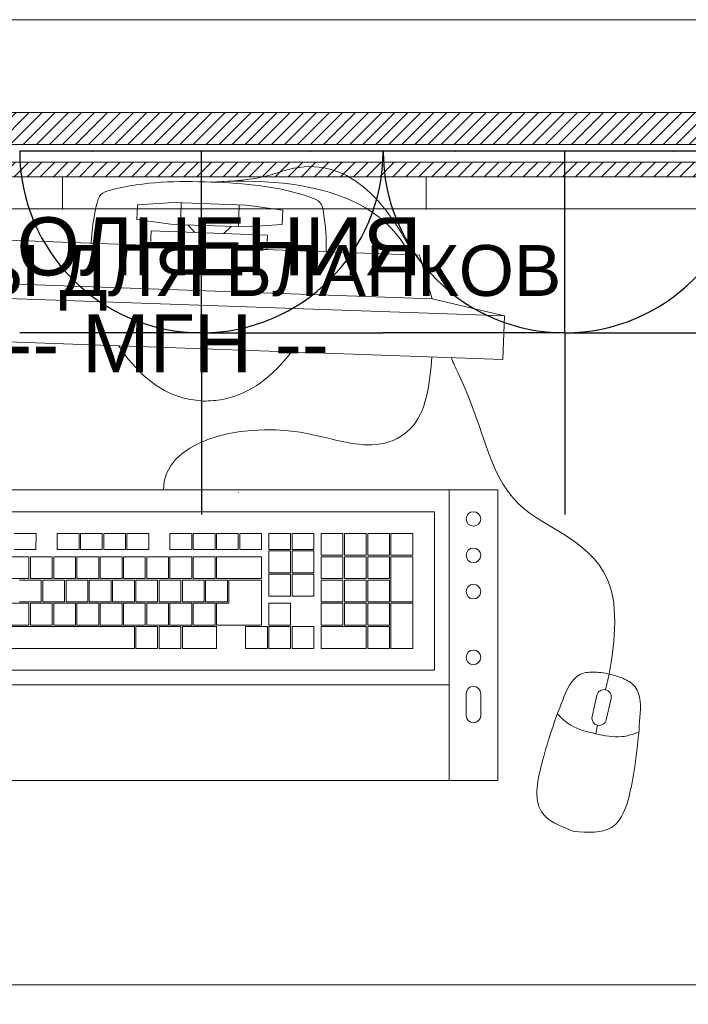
# Model space of a CAD drawing. Header units: millimetres. Extents: x -714384 to 30604203, y -92609 to 65084.
# Tile 28 of 256: x -73708 to -73248, y -48602 to -47925. Entities that reach past the tile are written whole.
import ezdxf
from ezdxf import colors
from ezdxf.entities.mleader import LeaderData, LeaderLine
from ezdxf.math import Vec2, Vec3

# ---------------------------------------------------------------- set-up
doc = ezdxf.new("R2010")
doc.units = ezdxf.units.MM
doc.layers.get('0').update_dxf_attribs({"lineweight": 0})
doc.layers.add('00_АР_Подложка', color=7, linetype='Continuous', lineweight=0, true_color=0x9b9292)
doc.layers.add('1. ПОДЛОЖКА', color=7, linetype='Continuous', lineweight=0, true_color=0x9b9292)
doc.layers.add('06_АР_Мебель', color=4, linetype='Continuous', lineweight=9)
doc.layers.add('17_АР_Текст', color=235, linetype='Continuous', lineweight=0)
doc.layers.add('ЭОМ', color=7, linetype='Continuous')
doc.styles.add('_ТЕКСТОВЫЙ', font='arial.ttf', dxfattribs={"width": 0.8})
doc.styles.add('HVAC_AEP', font='arial.ttf')
doc.styles.get("Standard").update_dxf_attribs({"font": 'arial.ttf'})

# ---------------------------------------------------------------- blocks, each defined once
blk = doc.blocks.new('*T195')
at = {"color": 0, "linetype": 'ByBlock', "lineweight": -2, "transparency": 16777216}
for p, q in [((0, 0), (8500, 0)), ((0, 0), (0, -27939.33)), ((8500, 0), (8500, -27939.33)), ((0, -469.67), (8500, -469.67)), ((4500, -469.67), (4500, -27939.33)), ((0, -4969.67), (8500, -4969.67)), ((0, -9469.67), (8500, -9469.67)), ((0, -13269.67), (8500, -13269.67)), ((0, -16669.67), (8500, -16669.67)), ((0, -20469.67), (8500, -20469.67)), ((0, -24269.67), (8500, -24269.67)), ((0, -26370.41), (8500, -26370.41)), ((0, -27939.33), (8500, -27939.33))]:
    blk.add_line(p, q, dxfattribs=at)
at = {"color": 0, "lineweight": 15, "transparency": 16777216, "style": 'HVAC_AEP'}
for s, insert, char_height, width, attachment_point in [('{\\H0.83333x;\\C256;Готовые блоки (Барьеры, АРМ, Почтальоны)}', (4250, -234.83), 300, 8497, 5), ('{\\fCalibri|b0|i0|c204|p34;\\C256;Группа блоков 1200\\P\\PПо невозможности разместить стандартный барьер для приёма посылок, применить откидную столешницу для МГН}', (4550, -2719.67), 250, 3900, 4), ('{\\fCalibri|b0|i0|c204|p34;\\C256;Группа блоков 1400\\P\\PПо невозможности разместить стандартный барьер для приёма посылок, применить откидную столешницу для МГН}', (4550, -7219.67), 250, 3900, 4), ('{\\fCalibri|b0|i0|c204|p34;\\C256;Группа блоков \\P\\PПочта банк 1400}', (4550, -11369.67), 250, 3900, 4), ('{\\fCalibri|b0|i0|c204|p34;\\C256;Группа блоков \\P\\PПочта банк 1200}', (4550, -14969.67), 250, 3900, 4), ('{\\C256;ГРУППА МЕБЕЛИ ЦСУ (ЦЕНТР СОЦИАЛЬНЫХ УСЛУГ)\\P\\PЕсли не помещается в кабинете можно установить в клиентском зале }', (4550, -18569.67), 250, 3900, 4), ('{\\C256;ГРУППА МЕБЕЛИ ЦСУ (ЦЕНТР СОЦИАЛЬНЫХ УСЛУГ)\\P\\P\\fCalibri|b0|i0|c204|p34;Если нет места на стол 1400 ставим выноску на стол МГН 1200}', (4550, -22369.67), 250, 3900, 4)]:
    blk.add_mtext(s, dxfattribs=dict(at, insert=insert, char_height=char_height, width=width, attachment_point=attachment_point))
blk = doc.blocks.new('Стол для заполнения документов МГН')
at = {"layer": '06_АР_Мебель'}
h = blk.add_hatch(dxfattribs=at)
h.set_pattern_fill('ANSI31', color=256, scale=2)
h.set_pattern_definition([(45, (-33302.0936, -20556.4114), (-4.4901281, 4.4901281), [])])
h.paths.add_polyline_path([(1200, 0), (0, 0), (0, -22), (1200, -22)])
for p, q in [((0, 0), (1200, 0)), ((0, -22), (1200, -22)), ((1200, -600), (0, -600))]:
    blk.add_line(p, q, dxfattribs=at)
at = {"flags": 1}
for tag, p in [('КОД_ОБОРУДОВАНИЯ', (787.73, 100.99)), ('ДОП_ИНФОРМАЦИЯ', (787.73, 48.84)), ('ДОГОВОР', (867.36, 9.99))]:
    blk.add_attdef(tag, p, '', height=25, dxfattribs=at)
at = {"layer": '06_АР_Мебель', "insert": (50, -72), "char_height": 40, "attachment_point": 1}
blk.add_mtext_dynamic_manual_height_columns('{\\C0;СТОЛ ДЛЯ ЗАПОЛНЕНИЯ ДОКУМЕНТОВ -- МГН --}', width=800, gutter_width=12.5, heights=[0], dxfattribs=at)
blk = doc.blocks.new('Карманы для бланков')
at = {"layer": '06_АР_Мебель'}
h = blk.add_hatch(dxfattribs=at)
h.set_pattern_fill('ANSI31', color=256, scale=2)
h.set_pattern_definition([(45, (-19881.2765, -29620.093), (-4.4901281, 4.4901281), [])])
h.paths.add_polyline_path([(850, 0), (850, -10), (0, -10), (0, 0)])
blk.add_point((300, -32))
blk.add_line((800, -32), (50, -32), dxfattribs=at)
blk.add_lwpolyline([(850, -10), (0, -10), (0, 0), (850, 0)], close=True, dxfattribs=at)
for points in [[(300, -32), (300, -10)], [(550, -32), (550, -10)]]:
    blk.add_lwpolyline(points, dxfattribs=at)
blk.add_point((550, -32), dxfattribs=at)
at = {"layer": '1. ПОДЛОЖКА'}
blk.add_lwpolyline([(850, 0), (0.52, 0), (0.52, -32.09), (850, -32.09)], close=True, dxfattribs=at)
at = {"flags": 1}
for tag, p in [('КОД_ОБОРУДОВАНИЯ', (7.73, 111.37)), ('ДОП_ИНФОРМАЦИЯ', (7.73, 59.21)), ('ДОГОВОР', (12.84, 9.23))]:
    blk.add_attdef(tag, p, '', height=25, dxfattribs=at)
at = {"layer": '06_АР_Мебель', "lineweight": 0, "insert": (340.81, -56.9), "char_height": 35, "attachment_point": 2}
blk.add_mtext_dynamic_manual_height_columns('{\\C7;КАРМАНЫ ДЛЯ БЛАНКОВ}', width=600, gutter_width=12.5, heights=[0], dxfattribs=at)
blk = doc.blocks.new('Группа (стол МГН)')
at = {"layer": '1. ПОДЛОЖКА'}
blk.add_lwpolyline([(0, 0), (1200, 0), (1200, -600), (0, -600)], close=True, dxfattribs=at)
for name, p in [('Стол для заполнения документов МГН', (0, 0)), ('Карманы для бланков', (193.37, -34.19))]:
    blk.add_blockref(name, p)
blk = doc.blocks.new('Компьютер')
at = {"layer": '00_АР_Подложка', "lineweight": 0}
for p, q in [((-76.43, 195.2), (-51.43, 197.69)), ((-51.43, 197.69), (-1.43, 197.66)), ((-46.44, 182.69), (-46.43, 197.69)), ((-6.43, 197.66), (-6.44, 182.66)), ((23.57, 195.14), (-1.43, 197.66)), ((-76.43, 195.2), (-76.44, 185.2)), ((23.57, 195.14), (23.56, 185.14)), ((-76.44, 185.2), (-51.44, 182.69)), ((23.56, 185.14), (-1.44, 182.66)), ((-66.45, 167.7), (-66.44, 177.7)), ((-66.44, 177.7), (13.56, 177.65)), ((-1.44, 182.66), (-51.44, 182.69)), ((-36.44, 177.68), (-41.44, 182.68)), ((-16.44, 177.67), (-11.44, 182.66)), ((13.56, 177.65), (13.55, 167.65)), ((118.55, 167.59), (-171.45, 167.76)), ((13.55, 167.65), (-66.45, 167.7)), ((118.55, 167.59), (128.47, 137.76)), ((-181.47, 137.76), (128.47, 137.76)), ((128.47, 137.76), (178.53, 127.79)), ((-231.47, 127.79), (178.53, 127.79)), ((178.53, 127.79), (178.51, 97.79)), ((-231.49, 97.79), (178.51, 97.79)), ((-281.52, -8.22), (178.19, 8.05)), ((144.71, 6.87), (151.79, -193.01)), ((178.19, 8.05), (185.27, -191.82)), ((-237.52, -21.67), (135.25, -8.48)), ((135.25, -8.48), (139.11, -117.41)), ((36.84, -26.97), (21.85, -27.5)), ((36.84, -26.97), (37.23, -37.96)), ((52.83, -26.4), (37.84, -26.93)), ((38.23, -37.93), (37.84, -26.93)), ((52.83, -26.4), (53.22, -37.4)), ((57.83, -26.23), (72.82, -25.7)), ((58.36, -41.22), (57.83, -26.23)), ((72.82, -25.7), (73.35, -40.69)), ((73.82, -25.66), (88.81, -25.13)), ((74.35, -40.65), (73.82, -25.66)), ((88.81, -25.13), (89.34, -40.12)), ((89.81, -25.1), (104.8, -24.56)), ((90.34, -40.09), (89.81, -25.1)), ((104.8, -24.56), (105.33, -39.56)), ((105.8, -24.53), (120.79, -24)), ((106.33, -39.52), (105.8, -24.53)), ((120.79, -24), (121.32, -38.99)), ((-138.21, -33.16), (-153.2, -33.69)), ((-138.21, -33.16), (-137.83, -44.16)), ((-108.65, -32.12), (-123.64, -32.65)), ((-123.25, -43.64), (-123.64, -32.65)), ((-108.65, -32.12), (-108.26, -43.11)), ((-92.66, -31.55), (-107.65, -32.08)), ((-107.26, -43.08), (-107.65, -32.08)), ((-92.66, -31.55), (-92.27, -42.55)), ((-76.67, -30.99), (-91.66, -31.52)), ((-91.27, -42.51), (-91.66, -31.52)), ((-76.67, -30.99), (-76.28, -41.98)), ((-60.68, -30.42), (-75.67, -30.95)), ((-75.28, -41.94), (-75.67, -30.95)), ((-60.68, -30.42), (-60.29, -41.41)), ((-31.11, -29.37), (-46.11, -29.9)), ((-45.72, -40.9), (-46.11, -29.9)), ((-31.11, -29.37), (-30.73, -40.37)), ((-15.12, -28.81), (-30.12, -29.34)), ((-29.73, -40.33), (-30.12, -29.34)), ((-15.12, -28.81), (-14.74, -39.8)), ((0.87, -28.24), (-14.13, -28.77)), ((-13.74, -39.77), (-14.13, -28.77)), ((0.87, -28.24), (1.25, -39.24)), ((16.86, -27.68), (1.86, -28.21)), ((2.25, -39.2), (1.86, -28.21)), ((16.86, -27.68), (17.24, -38.67)), ((22.24, -38.49), (21.85, -27.5)), ((-30.73, -40.37), (-45.72, -40.9)), ((-14.74, -39.8), (-29.73, -40.33)), ((1.25, -39.24), (-13.74, -39.77)), ((17.24, -38.67), (2.25, -39.2)), ((37.23, -37.96), (22.24, -38.49)), ((22.28, -39.49), (37.27, -38.96)), ((22.81, -54.48), (22.28, -39.49)), ((37.27, -38.96), (37.8, -53.95)), ((53.22, -37.4), (38.23, -37.93)), ((38.27, -38.93), (53.26, -38.4)), ((38.8, -53.92), (38.27, -38.93)), ((53.26, -38.4), (53.79, -53.39)), ((89.34, -40.12), (74.35, -40.65)), ((105.33, -39.56), (90.34, -40.09)), ((90.38, -41.09), (105.37, -40.55)), ((105.37, -40.55), (105.9, -55.55)), ((121.32, -38.99), (106.33, -39.52)), ((106.37, -40.52), (121.36, -39.99)), ((107.46, -71.5), (106.37, -40.52)), ((121.36, -39.99), (122.45, -70.97)), ((-137.83, -44.16), (-152.82, -44.69)), ((-108.26, -43.11), (-123.25, -43.64)), ((-92.27, -42.55), (-107.26, -43.08)), ((-93.51, -47.59), (-78.52, -47.06)), ((-76.28, -41.98), (-91.27, -42.51)), ((-78.52, -47.06), (-77.99, -62.05)), ((-77.52, -47.03), (-62.53, -46.5)), ((-76.99, -62.02), (-77.52, -47.03)), ((-60.29, -41.41), (-75.28, -41.94)), ((-62.53, -46.5), (-62, -61.49)), ((-61.53, -46.46), (-46.54, -45.93)), ((-61, -61.45), (-61.53, -46.46)), ((-46.54, -45.93), (-46.01, -60.92)), ((-45.54, -45.89), (-30.55, -45.36)), ((-45.01, -60.89), (-45.54, -45.89)), ((-30.55, -45.36), (-30.02, -60.35)), ((-29.55, -45.33), (-14.56, -44.8)), ((-29.02, -60.32), (-29.55, -45.33)), ((-14.56, -44.8), (-14.03, -59.79)), ((-13.56, -44.76), (17.42, -43.67)), ((-13.03, -59.75), (-13.56, -44.76)), ((17.42, -43.67), (17.95, -58.66)), ((73.35, -40.69), (58.36, -41.22)), ((58.4, -42.22), (73.39, -41.69)), ((58.93, -57.21), (58.4, -42.22)), ((73.39, -41.69), (73.92, -56.68)), ((74.39, -41.65), (89.38, -41.12)), ((74.92, -56.64), (74.39, -41.65)), ((89.38, -41.12), (89.91, -56.11)), ((90.91, -56.08), (90.38, -41.09)), ((-157.47, -49.86), (-142.48, -49.33)), ((-142.48, -49.33), (-141.95, -64.32)), ((-141.48, -49.29), (-126.49, -48.76)), ((-140.95, -64.28), (-141.48, -49.29)), ((-126.49, -48.76), (-125.96, -63.75)), ((-125.49, -48.72), (-110.5, -48.19)), ((-124.96, -63.71), (-125.49, -48.72)), ((-110.5, -48.19), (-109.97, -63.18)), ((-109.5, -48.16), (-94.51, -47.63)), ((-108.97, -63.15), (-109.5, -48.16)), ((-94.51, -47.63), (-93.98, -62.62)), ((-92.98, -62.58), (-93.51, -47.59)), ((37.8, -53.95), (22.81, -54.48)), ((53.79, -53.39), (38.8, -53.92)), ((-46.01, -60.92), (-61, -61.45)), ((-30.02, -60.35), (-45.01, -60.89)), ((-14.03, -59.79), (-29.02, -60.32)), ((-20.49, -61.02), (-5.5, -60.49)), ((17.95, -58.66), (-13.03, -59.75)), ((-5.5, -60.49), (-4.97, -75.48)), ((-4.5, -60.45), (17.99, -59.66)), ((-3.93, -76.44), (-4.5, -60.45)), ((17.99, -59.66), (19.08, -90.64)), ((22.84, -55.48), (37.83, -54.95)), ((23.37, -70.47), (22.84, -55.48)), ((37.83, -54.95), (38.36, -69.94)), ((38.83, -54.92), (53.82, -54.39)), ((39.36, -69.91), (38.83, -54.92)), ((53.82, -54.39), (54.35, -69.38)), ((73.92, -56.68), (58.93, -57.21)), ((58.96, -58.21), (73.95, -57.68)), ((59.49, -73.2), (58.96, -58.21)), ((73.95, -57.68), (74.48, -72.67)), ((89.91, -56.11), (74.92, -56.64)), ((74.95, -57.64), (89.94, -57.11)), ((75.48, -72.63), (74.95, -57.64)), ((89.94, -57.11), (90.47, -72.1)), ((105.9, -55.55), (90.91, -56.08)), ((90.94, -57.08), (105.93, -56.54)), ((91.47, -72.07), (90.94, -57.08)), ((105.93, -56.54), (106.46, -71.54)), ((-141.95, -64.32), (-156.94, -64.85)), ((-148.41, -65.54), (-133.42, -65.01)), ((-125.96, -63.75), (-140.95, -64.28)), ((-133.42, -65.01), (-132.89, -80.01)), ((-132.42, -64.98), (-117.43, -64.45)), ((-131.89, -79.97), (-132.42, -64.98)), ((-109.97, -63.18), (-124.96, -63.71)), ((-117.43, -64.45), (-116.9, -79.44)), ((-116.43, -64.41), (-101.44, -63.88)), ((-115.9, -79.4), (-116.43, -64.41)), ((-93.98, -62.62), (-108.97, -63.15)), ((-101.44, -63.88), (-100.91, -78.87)), ((-100.44, -63.85), (-85.45, -63.32)), ((-99.91, -78.84), (-100.44, -63.85)), ((-77.99, -62.05), (-92.98, -62.58)), ((-85.45, -63.32), (-84.92, -78.31)), ((-84.45, -63.28), (-69.46, -62.75)), ((-83.92, -78.27), (-84.45, -63.28)), ((-62, -61.49), (-76.99, -62.02)), ((-69.46, -62.75), (-68.93, -77.74)), ((-68.46, -62.72), (-53.47, -62.19)), ((-67.93, -77.71), (-68.46, -62.72)), ((-53.47, -62.19), (-52.94, -77.18)), ((-52.47, -62.15), (-37.48, -61.62)), ((-51.94, -77.14), (-52.47, -62.15)), ((-37.48, -61.62), (-36.95, -76.61)), ((-36.48, -61.58), (-21.49, -61.05)), ((-35.95, -76.57), (-36.48, -61.58)), ((-21.49, -61.05), (-20.96, -76.04)), ((-19.96, -76.01), (-20.49, -61.02)), ((38.36, -69.94), (23.37, -70.47)), ((54.35, -69.38), (39.36, -69.91)), ((74.48, -72.67), (59.49, -73.2)), ((59.53, -74.2), (74.52, -73.67)), ((60.06, -89.19), (59.53, -74.2)), ((74.52, -73.67), (75.05, -88.66)), ((90.47, -72.1), (75.48, -72.63)), ((75.52, -73.63), (90.51, -73.1)), ((76.05, -88.62), (75.52, -73.63)), ((90.51, -73.1), (91.04, -88.09)), ((106.46, -71.54), (91.47, -72.07)), ((91.51, -73.07), (106.5, -72.53)), ((92.04, -88.06), (91.51, -73.07)), ((106.5, -72.53), (107.03, -87.53)), ((122.45, -70.97), (107.46, -71.5)), ((107.5, -72.5), (122.49, -71.97)), ((108.59, -103.48), (107.5, -72.5)), ((122.49, -71.97), (123.58, -102.95)), ((-132.89, -80.01), (-147.88, -80.54)), ((-140.35, -81.27), (-125.36, -80.74)), ((-139.82, -96.26), (-140.35, -81.27)), ((-116.9, -79.44), (-131.89, -79.97)), ((-125.36, -80.74), (-124.83, -95.73)), ((-124.36, -80.7), (-109.37, -80.17)), ((-123.83, -95.69), (-124.36, -80.7)), ((-100.91, -78.87), (-115.9, -79.4)), ((-109.37, -80.17), (-108.84, -95.16)), ((-108.37, -80.14), (-93.38, -79.61)), ((-107.84, -95.13), (-108.37, -80.14)), ((-84.92, -78.31), (-99.91, -78.84)), ((-93.38, -79.61), (-92.85, -94.6)), ((-92.38, -79.57), (-77.39, -79.04)), ((-91.85, -94.56), (-92.38, -79.57)), ((-68.93, -77.74), (-83.92, -78.27)), ((-77.39, -79.04), (-76.86, -94.03)), ((-76.39, -79.01), (-61.4, -78.48)), ((-75.86, -94), (-76.39, -79.01)), ((-52.94, -77.18), (-67.93, -77.71)), ((-61.4, -78.48), (-60.87, -93.47)), ((-60.4, -78.44), (-45.41, -77.91)), ((-59.87, -93.43), (-60.4, -78.44)), ((-36.95, -76.61), (-51.94, -77.14)), ((-45.41, -77.91), (-44.88, -92.9)), ((-44.41, -77.87), (-29.42, -77.34)), ((-43.88, -92.87), (-44.41, -77.87)), ((-20.96, -76.04), (-35.95, -76.57)), ((-29.42, -77.34), (-28.89, -92.33)), ((-28.42, -77.31), (-13.43, -76.78)), ((-27.89, -92.3), (-28.42, -77.31)), ((-4.97, -75.48), (-19.96, -76.01)), ((-13.43, -76.78), (-12.9, -91.77)), ((-12.43, -76.74), (-3.93, -76.44)), ((-11.9, -91.73), (-12.43, -76.74)), ((23.55, -75.47), (38.54, -74.94)), ((24.08, -90.46), (23.55, -75.47)), ((38.54, -74.94), (39.07, -89.93)), ((-156.34, -81.84), (-141.35, -81.31)), ((-141.35, -81.31), (-140.82, -96.3)), ((107.03, -87.53), (92.04, -88.06)), ((-163.27, -98.09), (-68.33, -94.73)), ((-92.85, -94.6), (-107.84, -95.13)), ((-76.86, -94.03), (-91.85, -94.56)), ((-60.87, -93.47), (-75.86, -94)), ((-68.33, -94.73), (-67.8, -109.72)), ((-67.33, -94.7), (-52.34, -94.17)), ((-66.8, -109.69), (-67.33, -94.7)), ((-44.88, -92.9), (-59.87, -93.43)), ((-52.34, -94.17), (-51.81, -109.16)), ((-51.34, -94.13), (-36.35, -93.6)), ((-50.81, -109.12), (-51.34, -94.13)), ((-28.89, -92.33), (-43.88, -92.87)), ((-36.35, -93.6), (-35.82, -108.59)), ((-35.35, -93.56), (-11.86, -92.73)), ((-34.82, -108.55), (-35.35, -93.56)), ((-12.9, -91.77), (-27.89, -92.3)), ((19.08, -90.64), (-11.9, -91.73)), ((-11.86, -92.73), (-11.33, -107.72)), ((8.13, -92.03), (23.12, -91.5)), ((8.66, -107.02), (8.13, -92.03)), ((23.12, -91.5), (23.65, -106.49)), ((39.07, -89.93), (24.08, -90.46)), ((24.12, -91.46), (39.11, -90.93)), ((24.65, -106.45), (24.12, -91.46)), ((39.11, -90.93), (39.64, -105.92)), ((40.11, -90.89), (55.1, -90.36)), ((40.64, -105.88), (40.11, -90.89)), ((55.1, -90.36), (55.63, -105.35)), ((75.05, -88.66), (60.06, -89.19)), ((60.09, -90.19), (91.07, -89.09)), ((60.62, -105.18), (60.09, -90.19)), ((91.04, -88.09), (76.05, -88.62)), ((91.07, -89.09), (91.6, -104.08)), ((92.07, -89.06), (107.06, -88.52)), ((92.6, -104.05), (92.07, -89.06)), ((107.06, -88.52), (107.59, -103.52)), ((-140.82, -96.3), (-155.81, -96.83)), ((-124.83, -95.73), (-139.82, -96.26)), ((-108.84, -95.16), (-123.83, -95.69)), ((-11.33, -107.72), (-34.82, -108.55)), ((23.65, -106.49), (8.66, -107.02)), ((39.64, -105.92), (24.65, -106.45)), ((55.63, -105.35), (40.64, -105.88)), ((91.6, -104.08), (60.62, -105.18)), ((107.59, -103.52), (92.6, -104.05)), ((123.58, -102.95), (108.59, -103.48)), ((-67.8, -109.72), (-162.74, -113.08)), ((-51.81, -109.16), (-66.8, -109.69)), ((-35.82, -108.59), (-50.81, -109.12)), ((139.11, -117.41), (-233.66, -130.6)), ((259.16, -115.85), (257.13, -126.72)), ((-243.3, -140.95), (149.45, -127.05)), ((161.41, -132.82), (161.94, -147.81)), ((171.94, -147.46), (171.41, -132.47)), ((251.29, -130.71), (248.54, -145.46)), ((258.36, -147.3), (261.12, -132.55)), ((252.53, -151.29), (251.43, -157.16)), ((185.27, -191.82), (-274.45, -208.09))]:
    blk.add_line(p, q, dxfattribs=at)
for centre, radius in [((0, 0), 0.1), ((162.16, -12.53), 5), ((163.04, -37.51), 5), ((163.93, -62.5), 5), ((165.53, -107.66), 5)]:
    blk.add_circle(centre, radius, dxfattribs=at)
for centre, start, end in [((166.41, -132.64), 2.02668, 182.02668), ((256.21, -131.63), 349.4053, 169.4053), ((166.94, -147.64), 182.02668, 2.02668), ((253.45, -146.38), 169.4053, 349.4053)]:
    blk.add_arc(centre, 5, start, end, dxfattribs=at)
for points, knots in [([(114.42, 167.59), (92.32, 208.17), (56.84, 241.59), (7.11, 215.01), (-26.42, 212.67)], [301.145323, 301.145323, 301.145323, 301.145323, 415.407088, 437.556664, 437.556664, 437.556664, 437.556664]), ([(-26.42, 212.67), (-49.56, 212.69), (-74.07, 211.72), (-102.85, 202.23), (-106.02, 187.95), (-107.25, 176.46), (-107.33, 167.72)], [0, 0, 0, 0, 69.399914, 76.624177, 84.122224, 109.95105, 109.95105, 109.95105, 109.95105]), ([(-26.42, 212.67), (-3.29, 212.66), (21.22, 211.67), (49.99, 202.14), (53.14, 187.85), (54.37, 176.37), (54.44, 167.63)], [0, 0, 0, 0, 69.399914, 76.624177, 84.122224, 109.95105, 109.95105, 109.95105, 109.95105]), ([(-85.74, 97.71), (-74.22, 81.22), (-54.63, 64.43), (-31.04, 62.16), (-26.51, 61.95)], [183.033033, 183.033033, 183.033033, 183.033033, 239.928901, 253.488029, 253.488029, 253.488029, 253.488029]), ([(-51.66, -0.08), (-53.29, 32.49), (17.85, 54.71), (84.3, 31.82), (115.93, 42.23), (128.7, 63.32), (129.53, 97.58)], [0, 0, 0, 0, 111.099215, 156.303039, 180.580053, 211.421886, 211.421886, 211.421886, 211.421886]), ([(32.76, 97.64), (21.22, 81.16), (1.61, 64.39), (-21.98, 62.16), (-26.51, 61.95)], [183.033033, 183.033033, 183.033033, 183.033033, 239.928901, 253.488029, 253.488029, 253.488029, 253.488029]), ([(259.16, -115.85), (259.16, -115.85), (273.46, -32.39), (172.86, -9.92), (169.34, 49), (144.35, 94.2), (143.26, 97.57)], [0, 0, 0, 0, 49.29571, 130.063652, 232.751106, 241.185472, 241.185472, 241.185472, 241.185472]), ([(251.43, -157.16), (245.54, -156.06), (235.19, -153.95), (227.58, -147.4), (224.68, -144.44)], [0, 0, 0, 0, 17.989581, 30.266668, 30.266668, 30.266668, 30.266668]), ([(251.43, -157.16), (257.33, -158.27), (267.74, -160.04), (277.2, -156.68), (280.97, -154.97)], [0, 0, 0, 0, 17.989581, 30.266668, 30.266668, 30.266668, 30.266668])]:
    blk.add_open_spline(points, degree=3, knots=knots, dxfattribs=at)
blk.add_open_spline([(112.12, 167.59), (95.68, 196.63), (59.67, 220.75), (-26.42, 212.67)], degree=3, dxfattribs=at)
for points, start_tangent in [([(238.75, -224.96), (215.99, -212.1), (215.55, -176.89), (227.93, -134.83), (239.19, -116.95), (247.92, -114.85), (259.16, -115.85)], (-0.982952, 0.18386)), ([(238.75, -224.96), (264.62, -221.19), (277.76, -188.53), (281.42, -144.83), (277.39, -124.1), (270, -118.98), (259.16, -115.85)], (0.982952, -0.18386))]:
    blk.add_spline(points, degree=3, dxfattribs=dict(at, start_tangent=start_tangent))
at = {"layer": '06_АР_Мебель', "lineweight": 0}
for p, q in [((-76.43, 195.2), (-51.43, 197.69)), ((-51.43, 197.69), (-1.43, 197.66)), ((-46.44, 182.69), (-46.43, 197.69)), ((-6.43, 197.66), (-6.44, 182.66)), ((23.57, 195.14), (-1.43, 197.66)), ((-76.43, 195.2), (-76.44, 185.2)), ((23.57, 195.14), (23.56, 185.14)), ((-76.44, 185.2), (-51.44, 182.69)), ((23.56, 185.14), (-1.44, 182.66)), ((-66.45, 167.7), (-66.44, 177.7)), ((-66.44, 177.7), (13.56, 177.65)), ((-1.44, 182.66), (-51.44, 182.69)), ((-36.44, 177.68), (-41.44, 182.68)), ((-16.44, 177.67), (-11.44, 182.66)), ((13.56, 177.65), (13.55, 167.65)), ((118.55, 167.59), (-171.45, 167.76)), ((13.55, 167.65), (-66.45, 167.7)), ((118.55, 167.59), (128.47, 137.76)), ((-181.47, 137.76), (128.47, 137.76)), ((128.47, 137.76), (178.53, 127.79)), ((-231.47, 127.79), (178.53, 127.79)), ((178.53, 127.79), (178.51, 97.79)), ((-231.49, 97.79), (178.51, 97.79)), ((-281.52, -8.22), (178.19, 8.05)), ((144.71, 6.87), (151.79, -193.01)), ((178.19, 8.05), (185.27, -191.82)), ((-237.52, -21.67), (135.25, -8.48)), ((135.25, -8.48), (139.11, -117.41)), ((36.84, -26.97), (21.85, -27.5)), ((36.84, -26.97), (37.23, -37.96)), ((52.83, -26.4), (37.84, -26.93)), ((38.23, -37.93), (37.84, -26.93)), ((52.83, -26.4), (53.22, -37.4)), ((57.83, -26.23), (72.82, -25.7)), ((58.36, -41.22), (57.83, -26.23)), ((72.82, -25.7), (73.35, -40.69)), ((73.82, -25.66), (88.81, -25.13)), ((74.35, -40.65), (73.82, -25.66)), ((88.81, -25.13), (89.34, -40.12)), ((89.81, -25.1), (104.8, -24.56)), ((90.34, -40.09), (89.81, -25.1)), ((104.8, -24.56), (105.33, -39.56)), ((105.8, -24.53), (120.79, -24)), ((106.33, -39.52), (105.8, -24.53)), ((120.79, -24), (121.32, -38.99)), ((-138.21, -33.16), (-153.2, -33.69)), ((-138.21, -33.16), (-137.83, -44.16)), ((-108.65, -32.12), (-123.64, -32.65)), ((-123.25, -43.64), (-123.64, -32.65)), ((-108.65, -32.12), (-108.26, -43.11)), ((-92.66, -31.55), (-107.65, -32.08)), ((-107.26, -43.08), (-107.65, -32.08)), ((-92.66, -31.55), (-92.27, -42.55)), ((-76.67, -30.99), (-91.66, -31.52)), ((-91.27, -42.51), (-91.66, -31.52)), ((-76.67, -30.99), (-76.28, -41.98)), ((-60.68, -30.42), (-75.67, -30.95)), ((-75.28, -41.94), (-75.67, -30.95)), ((-60.68, -30.42), (-60.29, -41.41)), ((-31.11, -29.37), (-46.11, -29.9)), ((-45.72, -40.9), (-46.11, -29.9)), ((-31.11, -29.37), (-30.73, -40.37)), ((-15.12, -28.81), (-30.12, -29.34)), ((-29.73, -40.33), (-30.12, -29.34)), ((-15.12, -28.81), (-14.74, -39.8)), ((0.87, -28.24), (-14.13, -28.77)), ((-13.74, -39.77), (-14.13, -28.77)), ((0.87, -28.24), (1.25, -39.24)), ((16.86, -27.68), (1.86, -28.21)), ((2.25, -39.2), (1.86, -28.21)), ((16.86, -27.68), (17.24, -38.67)), ((22.24, -38.49), (21.85, -27.5)), ((-30.73, -40.37), (-45.72, -40.9)), ((-14.74, -39.8), (-29.73, -40.33)), ((1.25, -39.24), (-13.74, -39.77)), ((17.24, -38.67), (2.25, -39.2)), ((37.23, -37.96), (22.24, -38.49)), ((22.28, -39.49), (37.27, -38.96)), ((22.81, -54.48), (22.28, -39.49)), ((37.27, -38.96), (37.8, -53.95)), ((53.22, -37.4), (38.23, -37.93)), ((38.27, -38.93), (53.26, -38.4)), ((38.8, -53.92), (38.27, -38.93)), ((53.26, -38.4), (53.79, -53.39)), ((89.34, -40.12), (74.35, -40.65)), ((105.33, -39.56), (90.34, -40.09)), ((90.38, -41.09), (105.37, -40.55)), ((105.37, -40.55), (105.9, -55.55)), ((121.32, -38.99), (106.33, -39.52)), ((106.37, -40.52), (121.36, -39.99)), ((107.46, -71.5), (106.37, -40.52)), ((121.36, -39.99), (122.45, -70.97)), ((-137.83, -44.16), (-152.82, -44.69)), ((-108.26, -43.11), (-123.25, -43.64)), ((-92.27, -42.55), (-107.26, -43.08)), ((-93.51, -47.59), (-78.52, -47.06)), ((-76.28, -41.98), (-91.27, -42.51)), ((-78.52, -47.06), (-77.99, -62.05)), ((-77.52, -47.03), (-62.53, -46.5)), ((-76.99, -62.02), (-77.52, -47.03)), ((-60.29, -41.41), (-75.28, -41.94)), ((-62.53, -46.5), (-62, -61.49)), ((-61.53, -46.46), (-46.54, -45.93)), ((-61, -61.45), (-61.53, -46.46)), ((-46.54, -45.93), (-46.01, -60.92)), ((-45.54, -45.89), (-30.55, -45.36)), ((-45.01, -60.89), (-45.54, -45.89)), ((-30.55, -45.36), (-30.02, -60.35)), ((-29.55, -45.33), (-14.56, -44.8)), ((-29.02, -60.32), (-29.55, -45.33)), ((-14.56, -44.8), (-14.03, -59.79)), ((-13.56, -44.76), (17.42, -43.67)), ((-13.03, -59.75), (-13.56, -44.76)), ((17.42, -43.67), (17.95, -58.66)), ((73.35, -40.69), (58.36, -41.22)), ((58.4, -42.22), (73.39, -41.69)), ((58.93, -57.21), (58.4, -42.22)), ((73.39, -41.69), (73.92, -56.68)), ((74.39, -41.65), (89.38, -41.12)), ((74.92, -56.64), (74.39, -41.65)), ((89.38, -41.12), (89.91, -56.11)), ((90.91, -56.08), (90.38, -41.09)), ((-157.47, -49.86), (-142.48, -49.33)), ((-142.48, -49.33), (-141.95, -64.32)), ((-141.48, -49.29), (-126.49, -48.76)), ((-140.95, -64.28), (-141.48, -49.29)), ((-126.49, -48.76), (-125.96, -63.75)), ((-125.49, -48.72), (-110.5, -48.19)), ((-124.96, -63.71), (-125.49, -48.72)), ((-110.5, -48.19), (-109.97, -63.18)), ((-109.5, -48.16), (-94.51, -47.63)), ((-108.97, -63.15), (-109.5, -48.16)), ((-94.51, -47.63), (-93.98, -62.62)), ((-92.98, -62.58), (-93.51, -47.59)), ((37.8, -53.95), (22.81, -54.48)), ((53.79, -53.39), (38.8, -53.92)), ((-46.01, -60.92), (-61, -61.45)), ((-30.02, -60.35), (-45.01, -60.89)), ((-14.03, -59.79), (-29.02, -60.32)), ((-20.49, -61.02), (-5.5, -60.49)), ((17.95, -58.66), (-13.03, -59.75)), ((-5.5, -60.49), (-4.97, -75.48)), ((-4.5, -60.45), (17.99, -59.66)), ((-3.93, -76.44), (-4.5, -60.45)), ((17.99, -59.66), (19.08, -90.64)), ((22.84, -55.48), (37.83, -54.95)), ((23.37, -70.47), (22.84, -55.48)), ((37.83, -54.95), (38.36, -69.94)), ((38.83, -54.92), (53.82, -54.39)), ((39.36, -69.91), (38.83, -54.92)), ((53.82, -54.39), (54.35, -69.38)), ((73.92, -56.68), (58.93, -57.21)), ((58.96, -58.21), (73.95, -57.68)), ((59.49, -73.2), (58.96, -58.21)), ((73.95, -57.68), (74.48, -72.67)), ((89.91, -56.11), (74.92, -56.64)), ((74.95, -57.64), (89.94, -57.11)), ((75.48, -72.63), (74.95, -57.64)), ((89.94, -57.11), (90.47, -72.1)), ((105.9, -55.55), (90.91, -56.08)), ((90.94, -57.08), (105.93, -56.54)), ((91.47, -72.07), (90.94, -57.08)), ((105.93, -56.54), (106.46, -71.54)), ((-141.95, -64.32), (-156.94, -64.85)), ((-148.41, -65.54), (-133.42, -65.01)), ((-125.96, -63.75), (-140.95, -64.28)), ((-133.42, -65.01), (-132.89, -80.01)), ((-132.42, -64.98), (-117.43, -64.45)), ((-131.89, -79.97), (-132.42, -64.98)), ((-109.97, -63.18), (-124.96, -63.71)), ((-117.43, -64.45), (-116.9, -79.44)), ((-116.43, -64.41), (-101.44, -63.88)), ((-115.9, -79.4), (-116.43, -64.41)), ((-93.98, -62.62), (-108.97, -63.15)), ((-101.44, -63.88), (-100.91, -78.87)), ((-100.44, -63.85), (-85.45, -63.32)), ((-99.91, -78.84), (-100.44, -63.85)), ((-77.99, -62.05), (-92.98, -62.58)), ((-85.45, -63.32), (-84.92, -78.31)), ((-84.45, -63.28), (-69.46, -62.75)), ((-83.92, -78.27), (-84.45, -63.28)), ((-62, -61.49), (-76.99, -62.02)), ((-69.46, -62.75), (-68.93, -77.74)), ((-68.46, -62.72), (-53.47, -62.19)), ((-67.93, -77.71), (-68.46, -62.72)), ((-53.47, -62.19), (-52.94, -77.18)), ((-52.47, -62.15), (-37.48, -61.62)), ((-51.94, -77.14), (-52.47, -62.15)), ((-37.48, -61.62), (-36.95, -76.61)), ((-36.48, -61.58), (-21.49, -61.05)), ((-35.95, -76.57), (-36.48, -61.58)), ((-21.49, -61.05), (-20.96, -76.04)), ((-19.96, -76.01), (-20.49, -61.02)), ((38.36, -69.94), (23.37, -70.47)), ((54.35, -69.38), (39.36, -69.91)), ((74.48, -72.67), (59.49, -73.2)), ((59.53, -74.2), (74.52, -73.67)), ((60.06, -89.19), (59.53, -74.2)), ((74.52, -73.67), (75.05, -88.66)), ((90.47, -72.1), (75.48, -72.63)), ((75.52, -73.63), (90.51, -73.1)), ((76.05, -88.62), (75.52, -73.63)), ((90.51, -73.1), (91.04, -88.09)), ((106.46, -71.54), (91.47, -72.07)), ((91.51, -73.07), (106.5, -72.53)), ((92.04, -88.06), (91.51, -73.07)), ((106.5, -72.53), (107.03, -87.53)), ((122.45, -70.97), (107.46, -71.5)), ((107.5, -72.5), (122.49, -71.97)), ((108.59, -103.48), (107.5, -72.5)), ((122.49, -71.97), (123.58, -102.95)), ((-132.89, -80.01), (-147.88, -80.54)), ((-140.35, -81.27), (-125.36, -80.74)), ((-139.82, -96.26), (-140.35, -81.27)), ((-116.9, -79.44), (-131.89, -79.97)), ((-125.36, -80.74), (-124.83, -95.73)), ((-124.36, -80.7), (-109.37, -80.17)), ((-123.83, -95.69), (-124.36, -80.7)), ((-100.91, -78.87), (-115.9, -79.4)), ((-109.37, -80.17), (-108.84, -95.16)), ((-108.37, -80.14), (-93.38, -79.61)), ((-107.84, -95.13), (-108.37, -80.14)), ((-84.92, -78.31), (-99.91, -78.84)), ((-93.38, -79.61), (-92.85, -94.6)), ((-92.38, -79.57), (-77.39, -79.04)), ((-91.85, -94.56), (-92.38, -79.57)), ((-68.93, -77.74), (-83.92, -78.27)), ((-77.39, -79.04), (-76.86, -94.03)), ((-76.39, -79.01), (-61.4, -78.48)), ((-75.86, -94), (-76.39, -79.01)), ((-52.94, -77.18), (-67.93, -77.71)), ((-61.4, -78.48), (-60.87, -93.47)), ((-60.4, -78.44), (-45.41, -77.91)), ((-59.87, -93.43), (-60.4, -78.44)), ((-36.95, -76.61), (-51.94, -77.14)), ((-45.41, -77.91), (-44.88, -92.9)), ((-44.41, -77.87), (-29.42, -77.34)), ((-43.88, -92.87), (-44.41, -77.87)), ((-20.96, -76.04), (-35.95, -76.57)), ((-29.42, -77.34), (-28.89, -92.33)), ((-28.42, -77.31), (-13.43, -76.78)), ((-27.89, -92.3), (-28.42, -77.31)), ((-4.97, -75.48), (-19.96, -76.01)), ((-13.43, -76.78), (-12.9, -91.77)), ((-12.43, -76.74), (-3.93, -76.44)), ((-11.9, -91.73), (-12.43, -76.74)), ((23.55, -75.47), (38.54, -74.94)), ((24.08, -90.46), (23.55, -75.47)), ((38.54, -74.94), (39.07, -89.93)), ((-156.34, -81.84), (-141.35, -81.31)), ((-141.35, -81.31), (-140.82, -96.3)), ((107.03, -87.53), (92.04, -88.06)), ((-163.27, -98.09), (-68.33, -94.73)), ((-92.85, -94.6), (-107.84, -95.13)), ((-76.86, -94.03), (-91.85, -94.56)), ((-60.87, -93.47), (-75.86, -94)), ((-68.33, -94.73), (-67.8, -109.72)), ((-67.33, -94.7), (-52.34, -94.17)), ((-66.8, -109.69), (-67.33, -94.7)), ((-44.88, -92.9), (-59.87, -93.43)), ((-52.34, -94.17), (-51.81, -109.16)), ((-51.34, -94.13), (-36.35, -93.6)), ((-50.81, -109.12), (-51.34, -94.13)), ((-28.89, -92.33), (-43.88, -92.87)), ((-36.35, -93.6), (-35.82, -108.59)), ((-35.35, -93.56), (-11.86, -92.73)), ((-34.82, -108.55), (-35.35, -93.56)), ((-12.9, -91.77), (-27.89, -92.3)), ((19.08, -90.64), (-11.9, -91.73)), ((-11.86, -92.73), (-11.33, -107.72)), ((8.13, -92.03), (23.12, -91.5)), ((8.66, -107.02), (8.13, -92.03)), ((23.12, -91.5), (23.65, -106.49)), ((39.07, -89.93), (24.08, -90.46)), ((24.12, -91.46), (39.11, -90.93)), ((24.65, -106.45), (24.12, -91.46)), ((39.11, -90.93), (39.64, -105.92)), ((40.11, -90.89), (55.1, -90.36)), ((40.64, -105.88), (40.11, -90.89)), ((55.1, -90.36), (55.63, -105.35)), ((75.05, -88.66), (60.06, -89.19)), ((60.09, -90.19), (91.07, -89.09)), ((60.62, -105.18), (60.09, -90.19)), ((91.04, -88.09), (76.05, -88.62)), ((91.07, -89.09), (91.6, -104.08)), ((92.07, -89.06), (107.06, -88.52)), ((92.6, -104.05), (92.07, -89.06)), ((107.06, -88.52), (107.59, -103.52)), ((-140.82, -96.3), (-155.81, -96.83)), ((-124.83, -95.73), (-139.82, -96.26)), ((-108.84, -95.16), (-123.83, -95.69)), ((-11.33, -107.72), (-34.82, -108.55)), ((23.65, -106.49), (8.66, -107.02)), ((39.64, -105.92), (24.65, -106.45)), ((55.63, -105.35), (40.64, -105.88)), ((91.6, -104.08), (60.62, -105.18)), ((107.59, -103.52), (92.6, -104.05)), ((123.58, -102.95), (108.59, -103.48)), ((-67.8, -109.72), (-162.74, -113.08)), ((-51.81, -109.16), (-66.8, -109.69)), ((-35.82, -108.59), (-50.81, -109.12)), ((139.11, -117.41), (-233.66, -130.6)), ((259.16, -115.85), (257.13, -126.72)), ((-243.3, -140.95), (149.45, -127.05)), ((161.41, -132.82), (161.94, -147.81)), ((171.94, -147.46), (171.41, -132.47)), ((251.29, -130.71), (248.54, -145.46)), ((258.36, -147.3), (261.12, -132.55)), ((252.53, -151.29), (251.43, -157.16)), ((185.27, -191.82), (-274.45, -208.09))]:
    blk.add_line(p, q, dxfattribs=at)
for centre, radius in [((0, 0), 0.1), ((162.16, -12.53), 5), ((163.04, -37.51), 5), ((163.93, -62.5), 5), ((165.53, -107.66), 5)]:
    blk.add_circle(centre, radius, dxfattribs=at)
for centre, start, end in [((166.41, -132.64), 2.02668, 182.02668), ((256.21, -131.63), 349.4053, 169.4053), ((166.94, -147.64), 182.02668, 2.02668), ((253.45, -146.38), 169.4053, 349.4053)]:
    blk.add_arc(centre, 5, start, end, dxfattribs=at)
for points, knots in [([(114.42, 167.59), (92.32, 208.17), (56.84, 241.59), (7.11, 215.01), (-26.42, 212.67)], [301.145323, 301.145323, 301.145323, 301.145323, 415.407088, 437.556664, 437.556664, 437.556664, 437.556664]), ([(-26.42, 212.67), (-49.56, 212.69), (-74.07, 211.72), (-102.85, 202.23), (-106.02, 187.95), (-107.25, 176.46), (-107.33, 167.72)], [0, 0, 0, 0, 69.399914, 76.624177, 84.122224, 109.95105, 109.95105, 109.95105, 109.95105]), ([(-26.42, 212.67), (-3.29, 212.66), (21.22, 211.67), (49.99, 202.14), (53.14, 187.85), (54.37, 176.37), (54.44, 167.63)], [0, 0, 0, 0, 69.399914, 76.624177, 84.122224, 109.95105, 109.95105, 109.95105, 109.95105]), ([(-85.74, 97.71), (-74.22, 81.22), (-54.63, 64.43), (-31.04, 62.16), (-26.51, 61.95)], [183.033033, 183.033033, 183.033033, 183.033033, 239.928901, 253.488029, 253.488029, 253.488029, 253.488029]), ([(-51.66, -0.08), (-53.29, 32.49), (17.85, 54.71), (84.3, 31.82), (115.93, 42.23), (128.7, 63.32), (129.53, 97.58)], [0, 0, 0, 0, 111.099215, 156.303039, 180.580053, 211.421886, 211.421886, 211.421886, 211.421886]), ([(32.76, 97.64), (21.22, 81.16), (1.61, 64.39), (-21.98, 62.16), (-26.51, 61.95)], [183.033033, 183.033033, 183.033033, 183.033033, 239.928901, 253.488029, 253.488029, 253.488029, 253.488029]), ([(259.16, -115.85), (259.16, -115.85), (273.46, -32.39), (172.86, -9.92), (169.34, 49), (144.35, 94.2), (143.26, 97.57)], [0, 0, 0, 0, 49.29571, 130.063652, 232.751106, 241.185472, 241.185472, 241.185472, 241.185472]), ([(251.43, -157.16), (245.54, -156.06), (235.19, -153.95), (227.58, -147.4), (224.68, -144.44)], [0, 0, 0, 0, 17.989581, 30.266668, 30.266668, 30.266668, 30.266668]), ([(251.43, -157.16), (257.33, -158.27), (267.74, -160.04), (277.2, -156.68), (280.97, -154.97)], [0, 0, 0, 0, 17.989581, 30.266668, 30.266668, 30.266668, 30.266668])]:
    blk.add_open_spline(points, degree=3, knots=knots, dxfattribs=at)
blk.add_open_spline([(112.12, 167.59), (95.68, 196.63), (59.67, 220.75), (-26.42, 212.67)], degree=3, dxfattribs=at)
for points, start_tangent in [([(238.75, -224.96), (215.99, -212.1), (215.55, -176.89), (227.93, -134.83), (239.19, -116.95), (247.92, -114.85), (259.16, -115.85)], (-0.982952, 0.18386)), ([(238.75, -224.96), (264.62, -221.19), (277.76, -188.53), (281.42, -144.83), (277.39, -124.1), (270, -118.98), (259.16, -115.85)], (0.982952, -0.18386))]:
    blk.add_spline(points, degree=3, dxfattribs=dict(at, start_tangent=start_tangent))
blk = doc.blocks.new('A$C723C25D3')
at = {"layer": 'ЭОМ', "color": 240, "linetype": 'Continuous', "lineweight": 30, "true_color": 0xed1f24}
for p, q in [((-125, 125), (-125, 250)), ((-125, 125), (-250, 125)), ((-125, 125), (0, 125)), ((-125, 125), (-125, 0)), ((-250, 0), (0, 0))]:
    blk.add_line(p, q, dxfattribs=at)
blk.add_arc((-125, 0), 125, 0, 180, dxfattribs=at)
for p in [(-200, 0), (-50, 0)]:
    blk.add_point(p, dxfattribs=at)
blk = doc.blocks.new('Рабочее место ЦСУ_1200')
blk.add_blockref('Группа (стол МГН)', (0, 0))
at = {"layer": '06_АР_Мебель', "rotation": 357.9733182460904}
blk.add_blockref('Компьютер', (614.33, -261.26), dxfattribs=at)
at = {"layer": 'ЭОМ', "lineweight": 15, "rotation": 180}
for p in [(463.82, -26.46), (713.82, -26.46)]:
    blk.add_blockref('A$C723C25D3', p, dxfattribs=at)
blk = doc.blocks.new('_Dot')
at = {"color": 0, "linetype": 'ByBlock', "lineweight": -2}
blk.add_line((-0.5, 0), (-1, 0), dxfattribs=at)
at = {"color": 0, "linetype": 'ByBlock', "const_width": 0.5}
blk.add_lwpolyline([(-0.25, 0, 1), (0.25, 0, 1)], format="xyb", close=True, dxfattribs=at)

msp = doc.modelspace()

# ---------------------------------------------------------------- block references
for name, p in [('*T195', (-74504.53, -27455.11)), ('Рабочее место ЦСУ_1200', (-74172.21, -47988.69))]:
    msp.add_blockref(name, p)

# ---------------------------------------------------------------- leaders
at = {"layer": '17_АР_Текст', "lineweight": 18}
ml = msp.add_multileader_mtext('Standard', dxfattribs=at)
ml.set_content('ЦСУ оборудование:\\PМонитор 23,8"\\PСистемный блок (с комплектующими)\\PИсточник бесперебойного питания\\PМышь, клавиатура\\PWeb-камера\\PМФУ лазерный', color=256, style='_ТЕКСТОВЫЙ')
ml.set_leader_properties(lineweight=0)
ml.set_arrow_properties(name='DOT')
ml.build(insert=Vec2(0, 0))
ml.multileader.update_dxf_attribs({"text_left_attachment_type": 6, "text_right_attachment_type": 6, "dogleg_length": 0.36, "arrow_head_size": 50, "scale": 100})
ctx = ml.context
ctx.base_point, ctx.scale, ctx.char_height, ctx.arrow_head_size, ctx.landing_gap_size, ctx.plane_origin = Vec3(-74068.29, -49557.04), 100, 200, 50, 100, Vec3(-68828.31, -44334.07)
ctx.left_attachment, ctx.right_attachment, ctx.attachment_type = 6, 6, 2
notes = []
notes.append((ctx, [(1, (1, 1, 0), (-74104.29, -49557.04), (1, 0), 36, [(0, [(-74104.29, -48496.4)], 0, [])])]))
ctx.mtext.insert, ctx.mtext.width, ctx.mtext.defined_height, ctx.mtext.flow_direction = Vec3(-73968.29, -49301.52), 5220.3238, 815.52, 5
for ctx, leaders in notes:
    for number, flags, end, landing, length, lines in leaders:
        leader = LeaderData()
        leader.index, (leader.has_last_leader_line, leader.has_dogleg_vector, leader.attachment_direction) = number, flags
        leader.last_leader_point, leader.dogleg_vector, leader.dogleg_length = Vec3(end), Vec3(landing), length
        for number, points, colour, breaks in lines:
            line = LeaderLine()
            line.index, line.vertices, line.color, line.breaks = number, Vec3.list(points), colors.encode_raw_color(colour), breaks
            leader.lines.append(line)
        ctx.leaders.append(leader)

doc.saveas('drawing.dxf')
